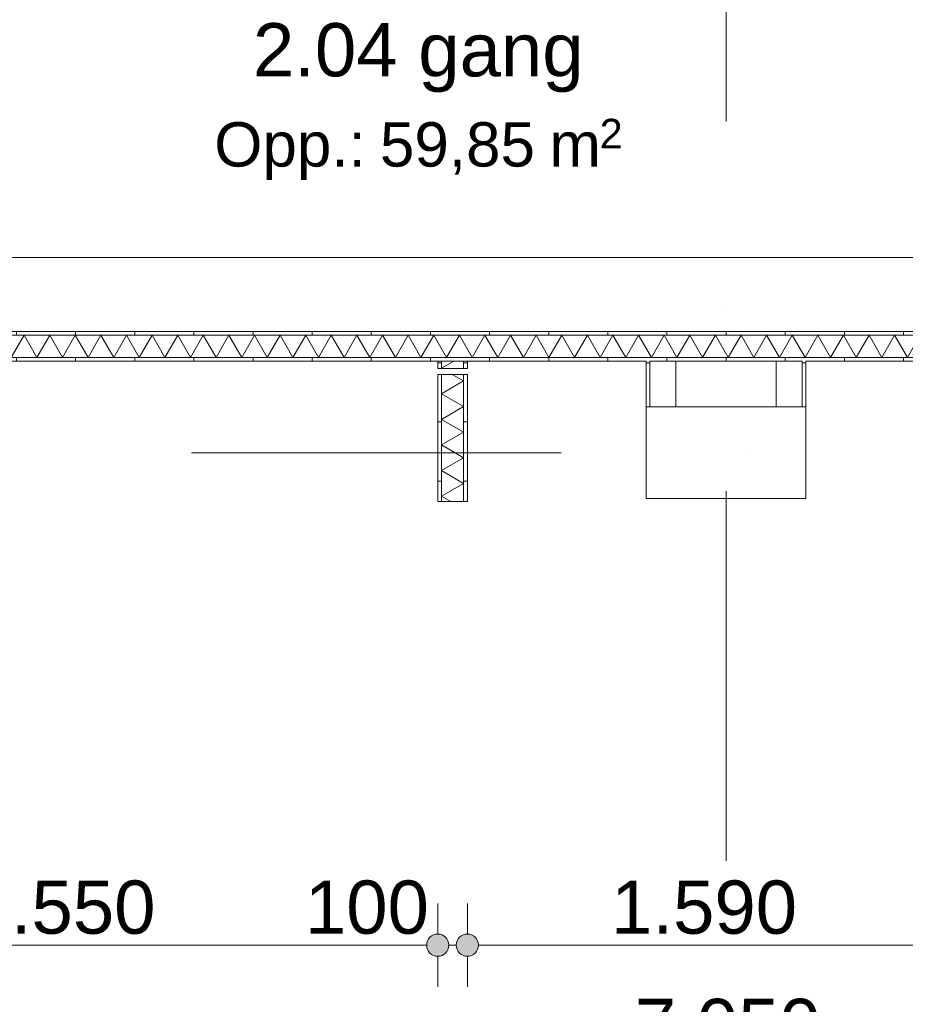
# Model space of a CAD drawing. Header units: millimetres. Extents: x -54205 to 352602, y -8439 to 61516.
# Tile 37 of 189: x 19211 to 22206, y 8631 to 11960. Entities that reach past the tile are written whole.
import ezdxf
from ezdxf.enums import TextEntityAlignment as Align

# ---------------------------------------------------------------- set-up
doc = ezdxf.new("R2010")
doc.units = ezdxf.units.MM
doc.header["$MEASUREMENT"] = 0
doc.linetypes.add('streep-punt', pattern=[2500, 1250, -625, 0, -625])
for name, color, linetype in [('28 Draagconstructies', 7, 'Continuous'), ('Maatvoering 1_ 100', 7, 'Continuous'), ('Maatvoering 1_ 100 2D arcering', 7, 'Continuous'), ('New_22 NC Binnenwanden', 7, 'Continuous'), ('New_22 NC Binnenwanden Doorsnede-arcering', 7, 'Continuous'), ('New_22 NC Binnenwanden Laagscheidingslijnen', 7, 'Continuous'), ('New_Maatvoering 1_ 100', 7, 'Continuous'), ('New_Maatvoering 1_ 100 2D arcering', 7, 'Continuous'), ('New_Ruimtefuncties', 7, 'Continuous'), ('New_Ruimtefuncties Zone omranding', 7, 'Continuous'), ('New_Ruimtefuncties Zone tekst', 7, 'Continuous'), ('Stramien', 7, 'Continuous')]:
    doc.layers.add(name, color=color, linetype=linetype)
doc.styles.add('GENERATED_STYLE_1', font='arial.ttf')
doc.styles.add('GENERATED_STYLE_2', font='arial.ttf')
doc.dimstyles.new('GENERATED_STYLE__2', dxfattribs={"dimtxt": 250, "dimasz": 142.5, "dimexe": 0.18, "dimexo": 0.0625, "dimgap": 0, "dimtad": 1, "dimtih": 1, "dimtoh": 1, "dimdec": 0, "dimzin": 0, "dimdsep": 46, "dimtxsty": 'GENERATED_STYLE_2', "dimblk": 'ARROWHEAD_11', "dimblk1": 'ARROWHEAD_11', "dimblk2": 'ARROWHEAD_11', "dimcen": 0.09, "dimse1": 1, "dimse2": 1, "dimclrd": 1, "dimclre": 1, "dimclrt": 2, "dimadec": 1, "dimazin": 0, "dimtfac": 1, "dimtdec": 4, "dimtmove": 0, "dimatfit": 3, "dimfxl": 1, "dimtolj": 1, "dimtzin": 0, "dimarcsym": 0})
doc.dimstyles.new('GENERATED_STYLE__3', dxfattribs={"dimtxt": 179.999995, "dimasz": 142.5, "dimexe": 0.18, "dimexo": 0.0625, "dimgap": 0, "dimtad": 1, "dimtih": 1, "dimtoh": 1, "dimdec": 0, "dimzin": 0, "dimdsep": 46, "dimtxsty": 'GENERATED_STYLE_1', "dimblk": 'ARROWHEAD_11', "dimblk1": 'ARROWHEAD_11', "dimblk2": 'ARROWHEAD_11', "dimcen": 0.09, "dimse1": 1, "dimse2": 1, "dimclrd": 1, "dimclre": 1, "dimclrt": 2, "dimadec": 1, "dimazin": 0, "dimtfac": 1, "dimtdec": 4, "dimtmove": 0, "dimatfit": 3, "dimfxl": 1, "dimtolj": 1, "dimtzin": 0, "dimarcsym": 0})
doc.dimstyles.new('GENERATED_STYLE__4', dxfattribs={"dimtxt": 250, "dimasz": 142.5, "dimexe": 0.18, "dimexo": 0.0625, "dimgap": 0, "dimtad": 1, "dimdec": 0, "dimzin": 0, "dimdsep": 46, "dimtxsty": 'GENERATED_STYLE_2', "dimblk": 'ARROWHEAD_11', "dimblk1": 'ARROWHEAD_11', "dimblk2": 'ARROWHEAD_11', "dimcen": 0.09, "dimse1": 1, "dimse2": 1, "dimclrd": 1, "dimclre": 1, "dimclrt": 2, "dimadec": 1, "dimazin": 0, "dimtfac": 1, "dimtdec": 4, "dimtmove": 0, "dimatfit": 3, "dimfxl": 1, "dimtolj": 1, "dimtzin": 0, "dimarcsym": 0})
doc.dimstyles.new('GENERATED_STYLE__7', dxfattribs={"dimtxt": 179.999995, "dimasz": 142.5, "dimexe": 0.18, "dimexo": 0.0625, "dimgap": 0, "dimtad": 1, "dimdec": 0, "dimzin": 0, "dimdsep": 46, "dimtxsty": 'GENERATED_STYLE_1', "dimblk": 'ARROWHEAD_11', "dimblk1": 'ARROWHEAD_11', "dimblk2": 'ARROWHEAD_11', "dimcen": 0.09, "dimse1": 1, "dimse2": 1, "dimclrd": 1, "dimclre": 1, "dimclrt": 2, "dimadec": 1, "dimazin": 0, "dimtfac": 1, "dimtdec": 4, "dimtmove": 0, "dimatfit": 3, "dimfxl": 1, "dimtolj": 1, "dimtzin": 0, "dimarcsym": 0})
pattern_1 = [(270, (0, 0), (200, 0), [])]
pattern_2 = [(180, (0, 0), (0, 200), [])]

# ---------------------------------------------------------------- blocks, each defined once
blk = doc.blocks.new('gang_2.04_1_1', base_point=(20559.1, 11700.9))
at = {"layer": 'New_Ruimtefuncties Zone tekst', "color": 2, "lineweight": 0}
for tag, height, style, p in [('DUMMY_941', 180, 'GENERATED_STYLE_2', (21128.4, 11989.7)), ('perimeterCode', 150, 'GENERATED_STYLE_1', (19869.1, 11613.6)), ('DUMMY_943', 100, 'GENERATED_STYLE_1', (21172.7, 11625)), ('ROOM_AREA', 150, 'GENERATED_STYLE_1', (20429.4, 11613.6)), ('DUMMY_942', 150, 'GENERATED_STYLE_1', (20944.2, 11613.6))]:
    blk.add_attdef(tag, text='', height=height, dxfattribs=dict(at, style=style)).set_placement(p, align=Align.TOP_LEFT)
at = {"layer": 'New_Ruimtefuncties Zone tekst', "color": 2, "lineweight": 0, "style": 'GENERATED_STYLE_2'}
blk.add_attdef('ROOM_NUMBER', text='', height=180, dxfattribs=at).set_placement((20559.1, 11948.5), align=Align.TOP_CENTER)
blk = doc.blocks.new('*X362')
at = {"layer": 'New_22 NC Binnenwanden Doorsnede-arcering', "color": 7, "linetype": 'Continuous', "lineweight": 0}
for p in [(22365.1, 10856), (22402.5, 10845.7)]:
    blk.add_line(p, (22386.8, 10818.4), dxfattribs=at)
blk = doc.blocks.new('*X363')
at = {"layer": 'New_22 NC Binnenwanden Doorsnede-arcering', "color": 7, "linetype": 'Continuous', "lineweight": 0}
for q in [(22327.5, 10865.8), (22365.1, 10856)]:
    blk.add_line((22343.5, 10893.4), q, dxfattribs=at)
blk = doc.blocks.new('*X364')
at = {"layer": 'New_22 NC Binnenwanden Doorsnede-arcering', "color": 7, "linetype": 'Continuous', "lineweight": 0}
for p, q in [((18099.9, 10893.4), (18075, 10850.2)), ((18099.9, 10893.4), (18143.2, 10818.4)), ((18186.5, 10893.4), (18143.2, 10818.4)), ((18186.5, 10893.4), (18229.8, 10818.4)), ((18273.1, 10893.4), (18229.8, 10818.4)), ((18273.1, 10893.4), (18316.4, 10818.4)), ((18359.7, 10893.4), (18316.4, 10818.4)), ((18359.7, 10893.4), (18403, 10818.4)), ((18446.3, 10893.4), (18403, 10818.4)), ((18446.3, 10893.4), (18489.6, 10818.4)), ((18532.9, 10893.4), (18489.6, 10818.4)), ((18532.9, 10893.4), (18576.2, 10818.4)), ((18619.5, 10893.4), (18576.2, 10818.4)), ((18619.5, 10893.4), (18662.8, 10818.4)), ((18706.1, 10893.4), (18662.8, 10818.4)), ((18706.1, 10893.4), (18749.4, 10818.4)), ((18792.8, 10893.4), (18749.4, 10818.4)), ((18792.8, 10893.4), (18836.1, 10818.4)), ((18879.4, 10893.4), (18836.1, 10818.4)), ((18879.4, 10893.4), (18922.7, 10818.4)), ((18966, 10893.4), (18922.7, 10818.4)), ((18966, 10893.4), (19009.3, 10818.4)), ((19052.6, 10893.4), (19009.3, 10818.4)), ((19052.6, 10893.4), (19095.9, 10818.4)), ((19139.2, 10893.4), (19095.9, 10818.4)), ((19139.2, 10893.4), (19182.5, 10818.4)), ((19225.8, 10893.4), (19182.5, 10818.4)), ((19225.8, 10893.4), (19269.1, 10818.4)), ((19312.4, 10893.4), (19269.1, 10818.4)), ((19312.4, 10893.4), (19355.7, 10818.4)), ((19399, 10893.4), (19355.7, 10818.4)), ((19399, 10893.4), (19442.3, 10818.4)), ((19485.6, 10893.4), (19442.3, 10818.4)), ((19485.6, 10893.4), (19528.9, 10818.4)), ((19572.2, 10893.4), (19528.9, 10818.4)), ((19572.2, 10893.4), (19615.5, 10818.4)), ((19658.8, 10893.4), (19615.5, 10818.4)), ((19658.8, 10893.4), (19702.1, 10818.4)), ((19745.4, 10893.4), (19702.1, 10818.4)), ((19745.4, 10893.4), (19788.7, 10818.4)), ((19832, 10893.4), (19788.7, 10818.4)), ((19832, 10893.4), (19875.3, 10818.4)), ((19918.6, 10893.4), (19875.3, 10818.4)), ((19918.6, 10893.4), (19961.9, 10818.4)), ((20005.2, 10893.4), (19961.9, 10818.4)), ((20005.2, 10893.4), (20048.5, 10818.4)), ((20091.8, 10893.4), (20048.5, 10818.4)), ((20091.8, 10893.4), (20135.1, 10818.4)), ((20178.4, 10893.4), (20135.1, 10818.4)), ((20178.4, 10893.4), (20221.7, 10818.4)), ((20265, 10893.4), (20221.7, 10818.4)), ((20265, 10893.4), (20308.3, 10818.4)), ((20351.6, 10893.4), (20308.3, 10818.4)), ((20351.6, 10893.4), (20394.9, 10818.4)), ((20438.2, 10893.4), (20394.9, 10818.4)), ((20438.2, 10893.4), (20481.5, 10818.4)), ((20524.8, 10893.4), (20481.5, 10818.4)), ((20524.8, 10893.4), (20568.1, 10818.4)), ((20611.4, 10893.4), (20568.1, 10818.4)), ((20611.4, 10893.4), (20654.7, 10818.4)), ((20698, 10893.4), (20654.7, 10818.4)), ((20698, 10893.4), (20741.3, 10818.4)), ((20784.6, 10893.4), (20741.3, 10818.4)), ((20784.6, 10893.4), (20827.9, 10818.4)), ((20871.2, 10893.4), (20827.9, 10818.4)), ((20871.2, 10893.4), (20914.5, 10818.4)), ((20957.8, 10893.4), (20914.5, 10818.4)), ((20957.8, 10893.4), (21001.1, 10818.4)), ((21044.4, 10893.4), (21001.1, 10818.4)), ((21044.4, 10893.4), (21087.7, 10818.4)), ((21131, 10893.4), (21087.7, 10818.4)), ((21131, 10893.4), (21174.3, 10818.4)), ((21217.6, 10893.4), (21174.3, 10818.4)), ((21217.6, 10893.4), (21260.9, 10818.4)), ((21304.2, 10893.4), (21260.9, 10818.4)), ((21304.2, 10893.4), (21347.5, 10818.4)), ((21390.8, 10893.4), (21347.5, 10818.4)), ((21390.8, 10893.4), (21434.1, 10818.4)), ((21477.4, 10893.4), (21434.1, 10818.4)), ((21477.4, 10893.4), (21520.7, 10818.4)), ((21564, 10893.4), (21520.7, 10818.4)), ((21564, 10893.4), (21607.3, 10818.4)), ((21650.6, 10893.4), (21607.3, 10818.4)), ((21650.6, 10893.4), (21693.9, 10818.4)), ((21737.2, 10893.4), (21693.9, 10818.4)), ((21737.2, 10893.4), (21780.5, 10818.4)), ((21823.8, 10893.4), (21780.5, 10818.4)), ((21823.8, 10893.4), (21867.1, 10818.4)), ((21910.4, 10893.4), (21867.1, 10818.4)), ((21910.4, 10893.4), (21953.7, 10818.4)), ((21997, 10893.4), (21953.7, 10818.4)), ((21997, 10893.4), (22040.3, 10818.4)), ((22083.6, 10893.4), (22040.3, 10818.4)), ((22083.6, 10893.4), (22126.9, 10818.4)), ((22170.3, 10893.4), (22126.9, 10818.4)), ((22170.3, 10893.4), (22213.6, 10818.4)), ((22256.9, 10893.4), (22213.6, 10818.4)), ((22256.9, 10893.4), (22300.2, 10818.4)), ((22327.5, 10865.8), (22300.2, 10818.4))]:
    blk.add_line(p, q, dxfattribs=at)
blk = doc.blocks.new('Wall_139_1', base_point=(18000, 10805.9))
at = {"layer": 'New_22 NC Binnenwanden Doorsnede-arcering', "linetype": 'Continuous', "lineweight": 0, "true_color": 0x000000}
h = blk.add_hatch(dxfattribs=at)
h.set_pattern_fill('930_Lijnen_vert_200_0001', color=18, style=0, pattern_type=2)
h.set_pattern_definition(pattern_1)
h.paths.add_polyline_path([(22402.5, 10905.9), (18075, 10905.9), (18075, 10893.4), (22402.5, 10893.4)])
h = blk.add_hatch(dxfattribs=at)
h.set_pattern_fill('930_Lijnen_vert_200_0001', color=18, style=0, pattern_type=2)
h.set_pattern_definition(pattern_1)
h.paths.add_polyline_path([(22402.5, 10893.4), (22415, 10893.4), (22415, 10905.9)])
h = blk.add_hatch(dxfattribs=at)
h.set_pattern_fill('930_Lijnen_vert_200_0001', color=18, style=0, pattern_type=2)
h.set_pattern_definition(pattern_1)
h.paths.add_polyline_path([(22402.5, 10893.4), (22415, 10905.9), (22402.5, 10905.9)])
h = blk.add_hatch(dxfattribs=at)
h.set_pattern_fill('930_Lijnen_vert_200_0001', color=18, style=0, pattern_type=2)
h.set_pattern_definition(pattern_1)
h.paths.add_polyline_path([(22315, 10818.4), (18075, 10818.4), (18075, 10805.9), (22315, 10805.9)])
h = blk.add_hatch(dxfattribs=at)
h.set_pattern_fill('930_Lijnen_vert_200_0001', color=18, style=0, pattern_type=2)
h.set_pattern_definition(pattern_1)
h.paths.add_polyline_path([(22315, 10805.9), (22327.5, 10805.9), (22327.5, 10818.4)])
h = blk.add_hatch(dxfattribs=at)
h.set_pattern_fill('930_Lijnen_vert_200_0001', color=18, style=0, pattern_type=2)
h.set_pattern_definition(pattern_1)
h.paths.add_polyline_path([(22315, 10805.9), (22327.5, 10818.4), (22315, 10818.4)])
at = {"layer": 'New_22 NC Binnenwanden', "color": 1, "linetype": 'Continuous', "lineweight": 0, "flags": 128}
for points in [[(22415, 10905.9), (18075, 10905.9)], [(18075, 10893.4), (18075, 10818.4)], [(22415, 10905.9), (22415, 10893.4)], [(18075, 10805.9), (20625, 10805.9)], [(20637.5, 10805.9), (20712.5, 10805.9)], [(20725, 10805.9), (21330, 10805.9)], [(21342.5, 10805.9), (21857.5, 10805.9)], [(21870, 10805.9), (22315, 10805.9)]]:
    blk.add_lwpolyline(points, dxfattribs=at)
at = {"layer": 'New_22 NC Binnenwanden Laagscheidingslijnen', "color": 1, "linetype": 'Continuous', "lineweight": 0}
for p, q in [((22327.5, 10893.4), (18075, 10893.4)), ((22402.5, 10893.4), (22327.5, 10893.4)), ((22402.5, 10818.4), (22402.5, 10893.4)), ((18075, 10818.4), (22327.5, 10818.4)), ((22327.5, 10805.9), (22327.5, 10818.4))]:
    blk.add_line(p, q, dxfattribs=at)
at = {"layer": 'New_22 NC Binnenwanden', "color": 1, "lineweight": 0}
for name in ['*X364', '*X363', '*X362']:
    blk.add_blockref(name, (0, 0), dxfattribs=at)
blk = doc.blocks.new('*X366')
at = {"layer": 'New_22 NC Binnenwanden Doorsnede-arcering', "color": 7, "linetype": 'Continuous', "lineweight": 0}
for p, q in [((20712.5, 10738.7), (20674.1, 10760.9)), ((20712.5, 10738.7), (20637.5, 10695.4)), ((20712.5, 10652.1), (20637.5, 10695.4)), ((20712.5, 10652.1), (20637.5, 10608.8)), ((20712.5, 10565.5), (20637.5, 10608.8)), ((20712.5, 10565.5), (20637.5, 10522.2)), ((20712.5, 10478.9), (20637.5, 10522.2)), ((20712.5, 10478.9), (20637.5, 10435.6)), ((20712.5, 10392.3), (20637.5, 10435.6)), ((20712.5, 10392.3), (20637.5, 10349)), ((20668.8, 10330.9), (20637.5, 10349))]:
    blk.add_line(p, q, dxfattribs=at)
blk = doc.blocks.new('*X367')
at = {"layer": 'New_22 NC Binnenwanden Doorsnede-arcering', "color": 7, "linetype": 'Continuous', "lineweight": 0}
for p in [(20678.9, 10805.9), (20639.4, 10780.9)]:
    blk.add_line(p, (20637.5, 10782), dxfattribs=at)
blk = doc.blocks.new('Wall_140_1', base_point=(20625, 10330.9))
at = {"layer": 'New_22 NC Binnenwanden Doorsnede-arcering', "linetype": 'Continuous', "lineweight": 0, "true_color": 0x000000}
h = blk.add_hatch(dxfattribs=at)
h.set_pattern_fill('930_Lijnen_vert_200_0001', color=18, style=0, pattern_type=2)
h.set_pattern_definition(pattern_2)
h.paths.add_polyline_path([(20625, 10805.9), (20625, 10780.9), (20637.5, 10780.9), (20637.5, 10805.9)])
h = blk.add_hatch(dxfattribs=at)
h.set_pattern_fill('930_Lijnen_vert_200_0001', color=18, style=0, pattern_type=2)
h.set_pattern_definition(pattern_2)
h.paths.add_polyline_path([(20725, 10780.9), (20725, 10805.9), (20712.5, 10805.9), (20712.5, 10780.9)])
h = blk.add_hatch(dxfattribs=at)
h.set_pattern_fill('930_Lijnen_vert_200_0001', color=18, style=0, pattern_type=2)
h.set_pattern_definition(pattern_2)
h.paths.add_polyline_path([(20625, 10760.9), (20625, 10330.9), (20637.5, 10330.9), (20637.5, 10760.9)])
h = blk.add_hatch(dxfattribs=at)
h.set_pattern_fill('930_Lijnen_vert_200_0001', color=18, style=0, pattern_type=2)
h.set_pattern_definition(pattern_2)
h.paths.add_polyline_path([(20725, 10330.9), (20725, 10760.9), (20712.5, 10760.9), (20712.5, 10330.9)])
at = {"layer": 'New_22 NC Binnenwanden', "color": 1, "linetype": 'Continuous', "lineweight": 0, "flags": 128}
for points in [[(20625, 10805.9), (20625, 10780.9)], [(20712.5, 10805.9), (20637.5, 10805.9)], [(20725, 10780.9), (20725, 10805.9)], [(20625, 10760.9), (20625, 10330.9)], [(20725, 10330.9), (20725, 10760.9)], [(20625, 10330.9), (20725, 10330.9)]]:
    blk.add_lwpolyline(points, dxfattribs=at)
at = {"layer": 'New_22 NC Binnenwanden Laagscheidingslijnen', "color": 1, "linetype": 'Continuous', "lineweight": 0}
for p, q in [((20637.5, 10805.9), (20637.5, 10780.9)), ((20712.5, 10780.9), (20712.5, 10805.9)), ((20625, 10780.9), (20637.5, 10780.9)), ((20637.5, 10760.9), (20625, 10760.9)), ((20637.5, 10780.9), (20712.5, 10780.9)), ((20637.5, 10760.9), (20637.5, 10330.9)), ((20712.5, 10760.9), (20637.5, 10760.9)), ((20712.5, 10780.9), (20725, 10780.9)), ((20725, 10760.9), (20712.5, 10760.9)), ((20712.5, 10330.9), (20712.5, 10760.9))]:
    blk.add_line(p, q, dxfattribs=at)
at = {"layer": 'New_22 NC Binnenwanden', "color": 1, "lineweight": 0}
for name in ['*X367', '*X366']:
    blk.add_blockref(name, (0, 0), dxfattribs=at)
blk = doc.blocks.new('Wall_218_1', base_point=(21870, 10650.9))
at = {"layer": 'New_22 NC Binnenwanden Doorsnede-arcering', "linetype": 'Continuous', "lineweight": 0, "true_color": 0x000000}
h = blk.add_hatch(dxfattribs=at)
h.set_pattern_fill('930_Lijnen_vert_200_0001', color=18, style=0, pattern_type=2)
h.set_pattern_definition(pattern_2)
h.paths.add_polyline_path([(21870, 10650.9), (21870, 10805.9), (21857.5, 10805.9), (21857.5, 10650.9)])
at = {"layer": 'New_22 NC Binnenwanden', "color": 1, "linetype": 'Continuous', "lineweight": 0, "flags": 128}
for points in [[(21770, 10805.9), (21770, 10650.9)], [(21870, 10650.9), (21870, 10805.9)]]:
    blk.add_lwpolyline(points, dxfattribs=at)
at = {"layer": 'New_22 NC Binnenwanden Laagscheidingslijnen', "color": 1, "linetype": 'Continuous', "lineweight": 0}
blk.add_line((21857.5, 10650.9), (21857.5, 10805.9), dxfattribs=at)
blk = doc.blocks.new('Wall_219_1', base_point=(21330, 10650.9))
at = {"layer": 'New_22 NC Binnenwanden Doorsnede-arcering', "linetype": 'Continuous', "lineweight": 0, "true_color": 0x000000}
h = blk.add_hatch(dxfattribs=at)
h.set_pattern_fill('930_Lijnen_vert_200_0001', color=18, style=0, pattern_type=2)
h.set_pattern_definition([(1e-14, (0, 0), (0, 200), [])])
h.paths.add_polyline_path([(21330, 10805.9), (21330, 10650.9), (21342.5, 10650.9), (21342.5, 10805.9)])
at = {"layer": 'New_22 NC Binnenwanden', "color": 1, "linetype": 'Continuous', "lineweight": 0, "flags": 128}
for points in [[(21330, 10805.9), (21330, 10650.9)], [(21430, 10650.9), (21430, 10805.9)]]:
    blk.add_lwpolyline(points, dxfattribs=at)
at = {"layer": 'New_22 NC Binnenwanden Laagscheidingslijnen', "color": 1, "linetype": 'Continuous', "lineweight": 0}
blk.add_line((21342.5, 10805.9), (21342.5, 10650.9), dxfattribs=at)
blk = doc.blocks.new('Column_4_1', base_point=(21600, 10495.9))
at = {"layer": '28 Draagconstructies', "color": 3, "linetype": 'Continuous', "lineweight": 0, "flags": 128}
blk.add_lwpolyline([(21330, 10340.9), (21870, 10340.9), (21870, 10650.9), (21330, 10650.9)], close=True, dxfattribs=at)
blk = doc.blocks.new('Standard grid marker_2')
at = {"layer": 'Stramien', "color": 1, "linetype": 'streep-punt', "lineweight": 0}
blk.add_line((1000, 0), (37608.9, 0), dxfattribs=at)
at = {"layer": 'Stramien', "color": 2, "lineweight": 0, "style": 'GENERATED_STYLE_1'}
blk.add_attdef('AC_MarkerText_1', text='', height=350, dxfattribs=at).set_placement((-500, 175), align=Align.TOP_CENTER)
blk = doc.blocks.new('Standard grid marker')
at = {"layer": 'Stramien', "color": 1, "linetype": 'streep-punt', "lineweight": 0}
blk.add_line((1000, 0), (61400.2, 0), dxfattribs=at)
at = {"layer": 'Stramien', "color": 2, "lineweight": 0, "style": 'GENERATED_STYLE_1'}
for tag, p in [('AC_MarkerText_1_0', (-245, -80)), ('AC_MarkerText_1_1', (63155.2, -80))]:
    blk.add_attdef(tag, text='', height=350, rotation=270, dxfattribs=at).set_placement(p, align=Align.TOP_CENTER)
blk = doc.blocks.new('*D979')
at = {"layer": 'Maatvoering 1_ 100 2D arcering', "linetype": 'Continuous', "lineweight": 0}
for points in [[(-267.5, -1384.3), (-264.6, -1398.7), (-256.5, -1410.8), (-244.4, -1419), (-230, -1421.8), (-215.6, -1419), (-203.5, -1410.8), (-195.4, -1398.7), (-192.5, -1384.3), (-195.4, -1370), (-203.5, -1357.8), (-215.6, -1349.7), (-230, -1346.8), (-244.4, -1349.7), (-256.5, -1357.8), (-264.6, -1370)], [(57892.5, -1384.3), (57895.4, -1398.7), (57903.5, -1410.8), (57915.6, -1419), (57930, -1421.8), (57944.4, -1419), (57956.5, -1410.8), (57964.6, -1398.7), (57967.5, -1384.3), (57964.6, -1370), (57956.5, -1357.8), (57944.4, -1349.7), (57930, -1346.8), (57915.6, -1349.7), (57903.5, -1357.8), (57895.4, -1370)]]:
    blk.add_hatch(color=1, dxfattribs=at).paths.add_polyline_path(points)
at = {"layer": 'Maatvoering 1_ 100', "color": 1, "linetype": 'Continuous', "lineweight": 0}
for p, q in [((57930, -1346.8), (57930, -1243.7)), ((-192.5, -1384.3), (57892.5, -1384.3)), ((57967.5, -1384.3), (58005, -1384.3)), ((57930, -1524.9), (57930, -1421.8))]:
    blk.add_line(p, q, dxfattribs=at)
blk.add_circle((57930, -1384.3), 37.5, dxfattribs=at)
at = {"layer": 'Maatvoering 1_ 100', "color": 2, "lineweight": 0, "insert": (28325.7, -1334.3), "char_height": 250, "attachment_point": 7, "style": 'GENERATED_STYLE_2'}
blk.add_mtext('\\A1;{\\pql;\\fArial|b1|i0|c0|p0;\\W1.000000;58.160}', dxfattribs=at)
blk = doc.blocks.new('ARROWHEAD_11')
at = {"color": 0, "linetype": 'Continuous', "lineweight": 0}
blk.add_line((0, 0), (-1, 0), dxfattribs=at)
at = {"color": 0, "linetype": 'Continuous', "lineweight": 0, "const_width": 0.25, "flags": 128}
blk.add_lwpolyline([(-0.125, 0, 1), (0.125, 0, 1)], format="xyb", close=True, dxfattribs=at)
blk = doc.blocks.new('*D981')
at = {"layer": 'New_Maatvoering 1_ 100 2D arcering', "linetype": 'Continuous', "lineweight": 0}
for points in [[(-267.5, -384.3), (-264.6, -398.7), (-256.5, -410.8), (-244.4, -419), (-230, -421.8), (-215.6, -419), (-203.5, -410.8), (-195.4, -398.7), (-192.5, -384.3), (-195.4, -370), (-203.5, -357.8), (-215.6, -349.7), (-230, -346.8), (-244.4, -349.7), (-256.5, -357.8), (-264.6, -370)], [(32638, -384.3), (32640.8, -398.7), (32649, -410.8), (32661.1, -419), (32675.5, -421.8), (32689.8, -419), (32702, -410.8), (32710.1, -398.7), (32713, -384.3), (32710.1, -370), (32702, -357.8), (32689.8, -349.7), (32675.5, -346.8), (32661.1, -349.7), (32649, -357.8), (32640.8, -370)]]:
    blk.add_hatch(color=1, dxfattribs=at).paths.add_polyline_path(points)
at = {"layer": 'New_Maatvoering 1_ 100', "color": 1, "linetype": 'Continuous', "lineweight": 0}
blk.add_line((-192.5, -384.3), (32638, -384.3), dxfattribs=at)
blk.add_circle((32675.5, -384.3), 37.5, dxfattribs=at)
at = {"layer": 'New_Maatvoering 1_ 100', "color": 2, "lineweight": 0, "insert": (15845.2, -348.3), "char_height": 180, "attachment_point": 7, "style": 'GENERATED_STYLE_1'}
blk.add_mtext('\\A1;{\\pql;\\fArial|b0|i0|c0|p0;\\W1.000000;32.905}', dxfattribs=at)
blk = doc.blocks.new('*D1018')
at = {"layer": 'Maatvoering 1_ 100 2D arcering', "linetype": 'Continuous', "lineweight": 0}
for points in [[(64027.5, 27835.9), (64030.4, 27821.6), (64038.5, 27809.4), (64050.6, 27801.3), (64065, 27798.4), (64079.4, 27801.3), (64091.5, 27809.4), (64099.6, 27821.6), (64102.5, 27835.9), (64099.6, 27850.3), (64091.5, 27862.4), (64079.4, 27870.6), (64065, 27873.4), (64050.6, 27870.6), (64038.5, 27862.4), (64030.4, 27850.3)], [(64027.5, 3115.7), (64030.4, 3101.3), (64038.5, 3089.1), (64050.6, 3081), (64065, 3078.2), (64079.4, 3081), (64091.5, 3089.1), (64099.6, 3101.3), (64102.5, 3115.7), (64099.6, 3130), (64091.5, 3142.2), (64079.4, 3150.3), (64065, 3153.2), (64050.6, 3150.3), (64038.5, 3142.2), (64030.4, 3130)]]:
    blk.add_hatch(color=1, dxfattribs=at).paths.add_polyline_path(points)
at = {"layer": 'Maatvoering 1_ 100', "color": 1, "linetype": 'Continuous', "lineweight": 0}
for p, q in [((64065, 27873.4), (64065, 27910.9)), ((64027.5, 27835.9), (63924.4, 27835.9)), ((64205.6, 27835.9), (64102.5, 27835.9)), ((64065, 3153.2), (64065, 27798.4)), ((64027.5, 3115.7), (63924.4, 3115.7)), ((64205.6, 3115.7), (64102.5, 3115.7)), ((64065, 3040.7), (64065, 3078.2))]:
    blk.add_line(p, q, dxfattribs=at)
for centre in [(64065, 27835.9), (64065, 3115.7)]:
    blk.add_circle(centre, 37.5, dxfattribs=at)
at = {"layer": 'Maatvoering 1_ 100', "color": 2, "lineweight": 0, "insert": (64015, 14951.5), "char_height": 250, "attachment_point": 7, "rotation": 90, "style": 'GENERATED_STYLE_2'}
blk.add_mtext('\\A1;{\\pql;\\fArial|b1|i0|c0|p0;\\W1.000000;24.720}', dxfattribs=at)
blk = doc.blocks.new('*D1025')
at = {"layer": 'New_Maatvoering 1_ 100 2D arcering', "linetype": 'Continuous', "lineweight": 0}
for points in [[(63027.5, 10660.9), (63030.4, 10646.6), (63038.5, 10634.4), (63050.6, 10626.3), (63065, 10623.4), (63079.4, 10626.3), (63091.5, 10634.4), (63099.6, 10646.6), (63102.5, 10660.9), (63099.6, 10675.3), (63091.5, 10687.4), (63079.4, 10695.6), (63065, 10698.4), (63050.6, 10695.6), (63038.5, 10687.4), (63030.4, 10675.3)], [(63027.5, 3115.7), (63030.4, 3101.3), (63038.5, 3089.1), (63050.6, 3081), (63065, 3078.2), (63079.4, 3081), (63091.5, 3089.1), (63099.6, 3101.3), (63102.5, 3115.7), (63099.6, 3130), (63091.5, 3142.2), (63079.4, 3150.3), (63065, 3153.2), (63050.6, 3150.3), (63038.5, 3142.2), (63030.4, 3130)]]:
    blk.add_hatch(color=1, dxfattribs=at).paths.add_polyline_path(points)
at = {"layer": 'New_Maatvoering 1_ 100', "color": 1, "linetype": 'Continuous', "lineweight": 0}
for p, q in [((63027.5, 10660.9), (62924.4, 10660.9)), ((63205.6, 10660.9), (63102.5, 10660.9)), ((63065, 3153.2), (63065, 10623.4)), ((63027.5, 3115.7), (62924.4, 3115.7)), ((63205.6, 3115.7), (63102.5, 3115.7)), ((63065, 3040.7), (63065, 3078.2))]:
    blk.add_line(p, q, dxfattribs=at)
for centre in [(63065, 10660.9), (63065, 3115.7)]:
    blk.add_circle(centre, 37.5, dxfattribs=at)
at = {"layer": 'New_Maatvoering 1_ 100', "color": 2, "lineweight": 0, "insert": (63029, 6579.4), "char_height": 180, "attachment_point": 7, "rotation": 90, "style": 'GENERATED_STYLE_1'}
blk.add_mtext('\\A1;{\\pql;\\fArial|b0|i0|c0|p0;\\W1.000000;7.545}', dxfattribs=at)
blk = doc.blocks.new('*D1065')
at = {"layer": 'New_Maatvoering 1_ 100 2D arcering', "linetype": 'Continuous', "lineweight": 0}
for points in [[(18037.5, 8430.9), (18040.4, 8416.6), (18048.5, 8404.4), (18060.6, 8396.3), (18075, 8393.4), (18089.4, 8396.3), (18101.5, 8404.4), (18109.6, 8416.6), (18112.5, 8430.9), (18109.6, 8445.3), (18101.5, 8457.4), (18089.4, 8465.6), (18075, 8468.4), (18060.6, 8465.6), (18048.5, 8457.4), (18040.4, 8445.3)], [(25087.5, 8430.9), (25090.4, 8416.6), (25098.5, 8404.4), (25110.6, 8396.3), (25125, 8393.4), (25139.4, 8396.3), (25151.5, 8404.4), (25159.6, 8416.6), (25162.5, 8430.9), (25159.6, 8445.3), (25151.5, 8457.4), (25139.4, 8465.6), (25125, 8468.4), (25110.6, 8465.6), (25098.5, 8457.4), (25090.4, 8445.3)]]:
    blk.add_hatch(color=1, dxfattribs=at).paths.add_polyline_path(points)
at = {"layer": 'New_Maatvoering 1_ 100', "color": 1, "linetype": 'Continuous', "lineweight": 0}
for p, q in [((18075, 8468.4), (18075, 8571.5)), ((18112.5, 8430.9), (25087.5, 8430.9)), ((18075, 8290.3), (18075, 8393.4))]:
    blk.add_line(p, q, dxfattribs=at)
blk.add_circle((18075, 8430.9), 37.5, dxfattribs=at)
at = {"layer": 'New_Maatvoering 1_ 100', "color": 2, "lineweight": 0, "char_height": 180, "attachment_point": 7, "style": 'GENERATED_STYLE_1'}
for s, insert in [('\\A1;{\\pql;\\fArial|b0|i0|c0|p0;\\W1.000000;7.050}', (21291.1, 8466.9)), ('\\A1;{\\pql;\\fArial|b0|i0|c0|p0;\\W1.000000;150}', (24675.6, 8466.9))]:
    blk.add_mtext(s, dxfattribs=dict(at, insert=insert))
blk = doc.blocks.new('*D1080')
at = {"layer": 'New_Maatvoering 1_ 100 2D arcering', "linetype": 'Continuous', "lineweight": 0}
for points in [[(18037.5, 8830.9), (18040.4, 8816.6), (18048.5, 8804.4), (18060.6, 8796.3), (18075, 8793.4), (18089.4, 8796.3), (18101.5, 8804.4), (18109.6, 8816.6), (18112.5, 8830.9), (18109.6, 8845.3), (18101.5, 8857.4), (18089.4, 8865.6), (18075, 8868.4), (18060.6, 8865.6), (18048.5, 8857.4), (18040.4, 8845.3)], [(20587.5, 8830.9), (20590.4, 8816.6), (20598.5, 8804.4), (20610.6, 8796.3), (20625, 8793.4), (20639.4, 8796.3), (20651.5, 8804.4), (20659.6, 8816.6), (20662.5, 8830.9), (20659.6, 8845.3), (20651.5, 8857.4), (20639.4, 8865.6), (20625, 8868.4), (20610.6, 8865.6), (20598.5, 8857.4), (20590.4, 8845.3)]]:
    blk.add_hatch(color=1, dxfattribs=at).paths.add_polyline_path(points)
at = {"layer": 'New_Maatvoering 1_ 100', "color": 1, "linetype": 'Continuous', "lineweight": 0}
for p, q in [((18075, 8868.4), (18075, 8971.5)), ((20625, 8868.4), (20625, 8971.5)), ((18112.5, 8830.9), (20587.5, 8830.9)), ((18075, 8690.3), (18075, 8793.4)), ((20625, 8690.3), (20625, 8793.4))]:
    blk.add_line(p, q, dxfattribs=at)
for centre in [(18075, 8830.9), (20625, 8830.9)]:
    blk.add_circle(centre, 37.5, dxfattribs=at)
at = {"layer": 'New_Maatvoering 1_ 100', "color": 2, "lineweight": 0, "char_height": 180, "attachment_point": 7, "style": 'GENERATED_STYLE_1'}
for s, insert in [('\\A1;{\\pql;\\fArial|b0|i0|c0|p0;\\W1.000000;2.550}', (19041.1, 8866.9)), ('\\A1;{\\pql;\\fArial|b0|i0|c0|p0;\\W1.000000;100}', (20175.6, 8866.9))]:
    blk.add_mtext(s, dxfattribs=dict(at, insert=insert))
blk = doc.blocks.new('*D1081')
at = {"layer": 'New_Maatvoering 1_ 100 2D arcering', "linetype": 'Continuous', "lineweight": 0}
for points in [[(20587.5, 8830.9), (20590.4, 8816.6), (20598.5, 8804.4), (20610.6, 8796.3), (20625, 8793.4), (20639.4, 8796.3), (20651.5, 8804.4), (20659.6, 8816.6), (20662.5, 8830.9), (20659.6, 8845.3), (20651.5, 8857.4), (20639.4, 8865.6), (20625, 8868.4), (20610.6, 8865.6), (20598.5, 8857.4), (20590.4, 8845.3)], [(20687.5, 8830.9), (20690.4, 8816.6), (20698.5, 8804.4), (20710.6, 8796.3), (20725, 8793.4), (20739.4, 8796.3), (20751.5, 8804.4), (20759.6, 8816.6), (20762.5, 8830.9), (20759.6, 8845.3), (20751.5, 8857.4), (20739.4, 8865.6), (20725, 8868.4), (20710.6, 8865.6), (20698.5, 8857.4), (20690.4, 8845.3)]]:
    blk.add_hatch(color=1, dxfattribs=at).paths.add_polyline_path(points)
at = {"layer": 'New_Maatvoering 1_ 100', "color": 1, "linetype": 'Continuous', "lineweight": 0}
for p, q in [((20625, 8868.4), (20625, 8971.5)), ((20725, 8868.4), (20725, 8971.5)), ((20662.5, 8830.9), (20687.5, 8830.9)), ((20625, 8690.3), (20625, 8793.4)), ((20725, 8690.3), (20725, 8793.4))]:
    blk.add_line(p, q, dxfattribs=at)
for centre in [(20625, 8830.9), (20725, 8830.9)]:
    blk.add_circle(centre, 37.5, dxfattribs=at)
blk = doc.blocks.new('*D1082')
at = {"layer": 'New_Maatvoering 1_ 100 2D arcering', "linetype": 'Continuous', "lineweight": 0}
for points in [[(20687.5, 8830.9), (20690.4, 8816.6), (20698.5, 8804.4), (20710.6, 8796.3), (20725, 8793.4), (20739.4, 8796.3), (20751.5, 8804.4), (20759.6, 8816.6), (20762.5, 8830.9), (20759.6, 8845.3), (20751.5, 8857.4), (20739.4, 8865.6), (20725, 8868.4), (20710.6, 8865.6), (20698.5, 8857.4), (20690.4, 8845.3)], [(22277.5, 8830.9), (22280.4, 8816.6), (22288.5, 8804.4), (22300.6, 8796.3), (22315, 8793.4), (22329.4, 8796.3), (22341.5, 8804.4), (22349.6, 8816.6), (22352.5, 8830.9), (22349.6, 8845.3), (22341.5, 8857.4), (22329.4, 8865.6), (22315, 8868.4), (22300.6, 8865.6), (22288.5, 8857.4), (22280.4, 8845.3)]]:
    blk.add_hatch(color=1, dxfattribs=at).paths.add_polyline_path(points)
at = {"layer": 'New_Maatvoering 1_ 100', "color": 1, "linetype": 'Continuous', "lineweight": 0}
for p, q in [((20725, 8868.4), (20725, 8971.5)), ((22315, 8868.4), (22315, 8971.5)), ((20762.5, 8830.9), (22277.5, 8830.9)), ((20725, 8690.3), (20725, 8793.4)), ((22315, 8690.3), (22315, 8793.4))]:
    blk.add_line(p, q, dxfattribs=at)
for centre in [(20725, 8830.9), (22315, 8830.9)]:
    blk.add_circle(centre, 37.5, dxfattribs=at)
at = {"layer": 'New_Maatvoering 1_ 100', "color": 2, "lineweight": 0, "insert": (21211.1, 8866.9), "char_height": 180, "attachment_point": 7, "style": 'GENERATED_STYLE_1'}
blk.add_mtext('\\A1;{\\pql;\\fArial|b0|i0|c0|p0;\\W1.000000;1.590}', dxfattribs=at)
blk = doc.blocks.new('*D1100')
at = {"layer": 'New_Maatvoering 1_ 100 2D arcering', "linetype": 'Continuous', "lineweight": 0}
for points in [[(13547.5, 11155.9), (13550.4, 11141.6), (13558.5, 11129.4), (13570.6, 11121.3), (13585, 11118.4), (13599.4, 11121.3), (13611.5, 11129.4), (13619.6, 11141.6), (13622.5, 11155.9), (13619.6, 11170.3), (13611.5, 11182.4), (13599.4, 11190.6), (13585, 11193.4), (13570.6, 11190.6), (13558.5, 11182.4), (13550.4, 11170.3)], [(22377.5, 11155.9), (22380.4, 11141.6), (22388.5, 11129.4), (22400.6, 11121.3), (22415, 11118.4), (22429.4, 11121.3), (22441.5, 11129.4), (22449.6, 11141.6), (22452.5, 11155.9), (22449.6, 11170.3), (22441.5, 11182.4), (22429.4, 11190.6), (22415, 11193.4), (22400.6, 11190.6), (22388.5, 11182.4), (22380.4, 11170.3)]]:
    blk.add_hatch(color=1, dxfattribs=at).paths.add_polyline_path(points)
at = {"layer": 'New_Maatvoering 1_ 100', "color": 1, "linetype": 'Continuous', "lineweight": 0}
for p, q in [((13585, 11193.4), (13585, 11296.5)), ((22415, 11193.4), (22415, 11296.5)), ((13622.5, 11155.9), (22377.5, 11155.9)), ((13585, 11015.3), (13585, 11118.4)), ((22415, 11015.3), (22415, 11118.4))]:
    blk.add_line(p, q, dxfattribs=at)
for centre in [(13585, 11155.9), (22415, 11155.9)]:
    blk.add_circle(centre, 37.5, dxfattribs=at)
at = {"layer": 'New_Maatvoering 1_ 100', "color": 2, "lineweight": 0, "insert": (17691.1, 11191.9), "char_height": 180, "attachment_point": 7, "style": 'GENERATED_STYLE_1'}
blk.add_mtext('\\A1;{\\pql;\\fArial|b0|i0|c0|p0;\\W1.000000;8.830}', dxfattribs=at)

msp = doc.modelspace()

# ---------------------------------------------------------------- linework, layer by layer
at = {"layer": 'New_Ruimtefuncties Zone omranding', "color": 240, "linetype": 'Continuous', "lineweight": 0, "true_color": 0xfd1e4a, "flags": 128}
msp.add_lwpolyline([(-770.1, 12718.4), (-770.1, 10673.4), (250, 10673.4), (250, 10650.9), (3550, 10650.9), (3550, 10905.9), (8015, 10905.9), (8015, 10610.9), (10750, 10610.9), (10750, 10655.9), (10850, 10655.9), (10850, 10610.9), (13585, 10610.9), (13585, 10905.9), (22415, 10905.9), (22415, 10610.9), (25125, 10610.9), (25125, 10655.9), (25275, 10655.9), (25275, 10610.9), (26900, 10610.9)], dxfattribs=at)
at = {"layer": 'New_Ruimtefuncties Zone omranding', "color": 41, "linetype": 'Continuous', "lineweight": 0, "true_color": 0xffdd55, "flags": 128}
msp.add_lwpolyline([(18005, 3445.7), (25195, 3445.7), (25195, 4385.7), (25125, 4385.7), (25125, 9290.9), (25195, 9290.9), (25195, 10330.9), (25125, 10330.9), (25125, 10600.9), (22415, 10600.9), (22415, 10330.9), (22315, 10330.9), (22315, 10805.9), (21870, 10805.9), (21870, 10340.9), (21330, 10340.9), (21330, 10805.9), (18075, 10805.9), (18075, 10330.9), (18005, 10330.9), (18005, 9290.9), (18075, 9290.9), (18075, 4385.7), (18005, 4385.7)], close=True, dxfattribs=at)

# ---------------------------------------------------------------- block references
at = {"layer": '28 Draagconstructies', "color": 3, "lineweight": 0}
msp.add_blockref('Column_4_1', (21600, 10495.9), dxfattribs=at)
at = {"layer": 'New_22 NC Binnenwanden', "color": 1, "lineweight": 0}
for name, p in [('Wall_139_1', (18000, 10805.9)), ('Wall_140_1', (20625, 10330.9)), ('Wall_219_1', (21330, 10650.9)), ('Wall_218_1', (21870, 10650.9))]:
    msp.add_blockref(name, p, dxfattribs=at)
at = {"layer": 'New_Ruimtefuncties', "color": 2, "linetype": 'Continuous', "lineweight": 0}
msp.add_blockref('gang_2.04_1_1', (20559.1, 11700.9), dxfattribs=at).add_auto_attribs({'ROOM_AREA': '59,85', 'ROOM_NUMBER': '2.04 gang', 'perimeterCode': 'Opp.: ', 'DUMMY_942': ' m', 'DUMMY_943': '2'})
at = {"layer": 'Stramien', "color": 1, "linetype": 'Continuous', "lineweight": 0, "zscale": 1000, "rotation": 90}
msp.add_blockref('Standard grid marker', (21600, -1884.3), dxfattribs=at)
at = {"layer": 'Stramien', "color": 1, "linetype": 'Continuous', "lineweight": 0, "zscale": 1000}
msp.add_blockref('Standard grid marker_2', (-6208.9, 10495.9), dxfattribs=at)

# ---------------------------------------------------------------- dimensions: what is measured, and where the dimension line sits
at = {"layer": 'Maatvoering 1_ 100', "color": 1, "linetype": 'Continuous', "lineweight": 0}
dim = msp.add_linear_dim(base=(64065, 27835.9), p1=(-230, 3115.7), p2=(32070, 27835.9), angle=90, dimstyle='GENERATED_STYLE__4', dxfattribs=at)
dim.commit()
dim.dimension.update_dxf_attribs({"geometry": '*D1018', "text_midpoint": (63890, 15465.4), "dimtype": 160, "text_rotation": 90})
dim = msp.add_linear_dim(base=(57930, -1384.3), p1=(-230, 3115.7), p2=(57930, 10660.9), dimstyle='GENERATED_STYLE__2', dxfattribs=at)
dim.commit()
dim.dimension.update_dxf_attribs({"geometry": '*D979', "text_midpoint": (28839.6, -1209.3), "dimtype": 160})
at = {"layer": 'New_Maatvoering 1_ 100', "color": 1, "linetype": 'Continuous', "lineweight": 0}
for base, p1, p2, picture, middle in [((22415, 11155.9), (13585, 10905.9), (22415, 10905.9), '*D1100', (17992.6, 11281.9)), ((32675.4703, -384.3078), (-230, 3115.659), (32675.4703, 10660.9124), '*D981', (16215.2264, -258.3078)), ((20625, 8830.9), (18075, 7175.8), (20625, 10568.4), '*D1080', (19342.6, 8956.9)), ((20725, 8830.9), (20625, 10568.4), (20725, 10568.4), '*D1081', (20381.1, 8956.9)), ((22315, 8830.9), (20725, 10568.4), (22315, 10568.4), '*D1082', (21512.6, 8956.9)), ((25125, 8430.9), (18075, 7175.8), (25125, 6338.3), '*D1065', (21592.6, 8556.9))]:
    dim = msp.add_linear_dim(base=base, p1=p1, p2=p2, dimstyle='GENERATED_STYLE__3', dxfattribs=at)
    dim.commit()
    dim.dimension.update_dxf_attribs({"geometry": picture, "text_midpoint": middle, "dimtype": 160})
dim = msp.add_linear_dim(base=(63065, 10660.9), p1=(-230, 3115.7), p2=(57930, 10660.9), angle=90, dimstyle='GENERATED_STYLE__7', dxfattribs=at)
dim.commit()
dim.dimension.update_dxf_attribs({"geometry": '*D1025', "text_midpoint": (62939, 6880.9), "dimtype": 160, "text_rotation": 90})

doc.saveas('drawing.dxf')
